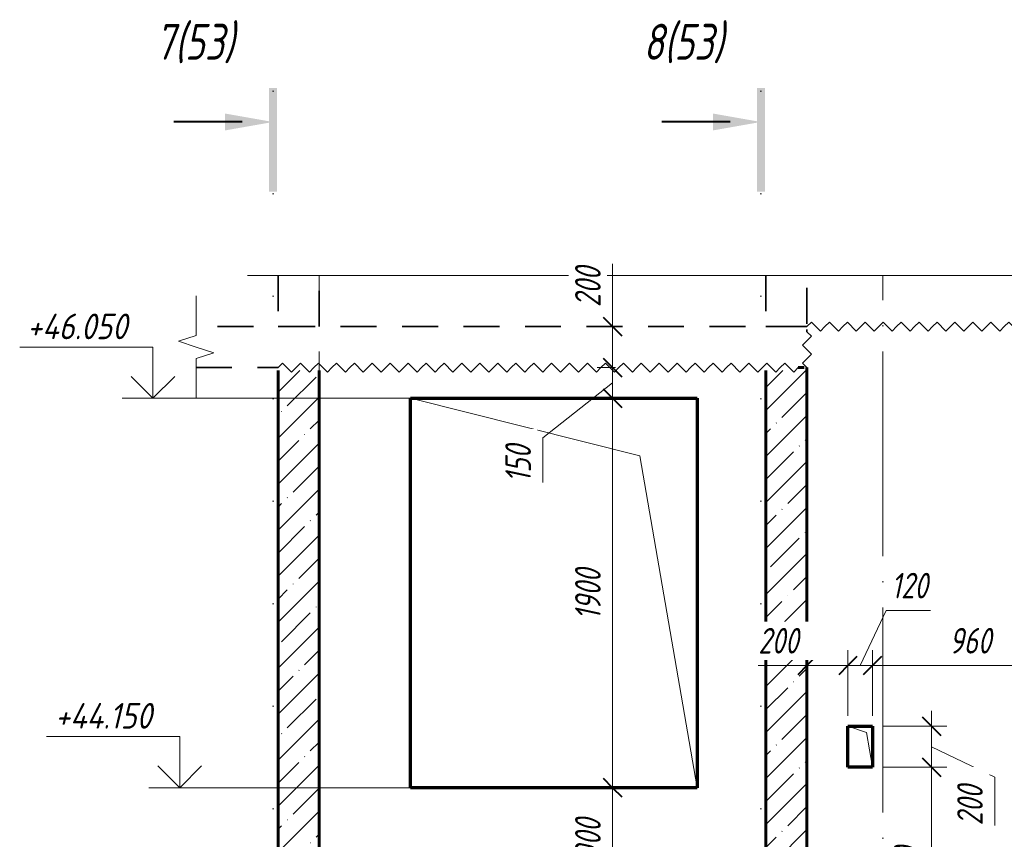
# Model space of a CAD drawing. Header units: millimetres. Extents: x -16800 to 60840, y 40904 to 48090.
# Tile 8 of 19: x 4248 to 9051, y 43898 to 47897. Entities that reach past the tile are written whole.
import ezdxf

# ---------------------------------------------------------------- set-up
doc = ezdxf.new("R2010")
doc.units = ezdxf.units.MM
for name, pattern in [('01 Штриховая _4 мм_', [300, 175, -125]), ('ADSK_Линия разреза', [1000, 0, -500, 0, -500]), ('ADSK_Линия сетки', [1250, 1000, -125, 0, -125]), ('ADSK_Невидимые', [250, 150, -100]), ('ADSK_Пунктирная_п5', [250, 0, -250])]:
    doc.linetypes.add(name, pattern=pattern)
for name, color, linetype, lineweight in [('A-____-____-DIMS', 211, 'Continuous', 9), ('A-____-____-DIMS-50', 211, 'Continuous', 9), ('A-____-NOTE-TEXT', 131, 'Continuous', 20), ('A-DETL-GENF-HDLN', 90, 'ADSK_Невидимые', 20), ('A-DETL-GENF-OTLN', 92, 'Continuous', 20), ('A-DOOR-____-OTLN', 31, 'Continuous', 20), ('A-FLOR-____-MCUT', 192, 'Continuous', 50), ('A-GLAZ-____-OTLN', 151, 'Continuous', 20), ('A-WALL-____-MCUT', 113, 'Continuous', 50), ('A-WALL-____-OTLN', 113, 'Continuous', 20), ('A-WALL-____-PATT', 111, 'Continuous', 50), ('G-____-____-DIMS', 111, 'Continuous', 9), ('G-____-____-SYMB', 111, 'ADSK_Пунктирная_п5', 20), ('S-GRID-____-OTLN', 1, 'Continuous', 9)]:
    doc.layers.add(name, color=color, linetype=linetype, lineweight=lineweight)
doc.styles.add('GOST Common_I_1', font='GOST Common Italic.ttf', dxfattribs={"width": 0.8, "height": 125})
doc.styles.add('GOST Common_I_2', font='GOST Common Italic.ttf', dxfattribs={"width": 0.9, "height": 125})
doc.styles.add('GOST Common_I_3', font='GOST Common Italic.ttf', dxfattribs={"width": 0.8, "height": 175})
doc.dimstyles.new('ADSK_Округление_5мм__Узкий_', dxfattribs={"dimscale": 304.8, "dimtxt": 0.412449, "dimasz": 0.295276, "dimexe": 0.246063, "dimexo": 0.000538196, "dimgap": 0.065617, "dimtad": 1, "dimdec": 0, "dimlfac": 304.8, "dimrnd": 5, "dimdsep": 46, "dimtxsty": 'GOST Common_I_1', "dimblk1": 'OBLIQUE', "dimblk2": 'OBLIQUE', "dimsah": 1, "dimcen": 0.09, "dimdle": 0.246063, "dimazin": 0, "dimtfac": 1, "dimtdec": 4, "dimtix": 1, "dimtmove": 0, "dimatfit": 3, "dimfxl": 1, "dimtvp": 1, "dimtfill": 1, "dimtolj": 1, "dimtzin": 0, "dimlwd": 20, "dimlwe": 20, "dimarcsym": 2})
doc.dimstyles.new('ADSK_Округление_5мм__Узкий__1', dxfattribs={"dimscale": 304.8, "dimtxt": 0.412449, "dimasz": 0.295276, "dimexe": 0.246063, "dimexo": 0.000538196, "dimgap": 0.065617, "dimtad": 1, "dimdec": 0, "dimlfac": 304.8, "dimrnd": 5, "dimdsep": 46, "dimtxsty": 'GOST Common_I_1', "dimblk1": 'OBLIQUE', "dimblk2": 'OBLIQUE', "dimsah": 1, "dimcen": 0.09, "dimdle": 0.246063, "dimazin": 0, "dimtfac": 1, "dimtdec": 4, "dimtix": 1, "dimtmove": 1, "dimatfit": 3, "dimfxl": 1, "dimtvp": 1, "dimtfill": 1, "dimtolj": 1, "dimtzin": 0, "dimlwd": 20, "dimlwe": 20, "dimarcsym": 2})
doc.dimstyles.new('ADSK_Округление_5мм__Узкий__2', dxfattribs={"dimscale": 304.8, "dimtxt": 0.412449, "dimasz": 0.295276, "dimexe": 0.246063, "dimexo": 0.000538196, "dimgap": 0.065617, "dimtad": 1, "dimdec": 0, "dimlfac": 304.8, "dimrnd": 5, "dimdsep": 46, "dimtxsty": 'GOST Common_I_1', "dimblk1": 'OBLIQUE', "dimblk2": 'OBLIQUE', "dimsah": 1, "dimcen": 0.09, "dimdle": 0.246063, "dimazin": 0, "dimtfac": 1, "dimtdec": 4, "dimtix": 1, "dimtmove": 2, "dimatfit": 3, "dimfxl": 1, "dimtvp": 1, "dimtfill": 1, "dimtolj": 1, "dimtzin": 0, "dimlwd": 20, "dimlwe": 20, "dimarcsym": 2})
pattern_1 = [(45, (-24278.23, 65910), (-112.2532, 112.2532), []), (45, (-24165.98, 65910), (-112.2532, 112.2532), [198.438, -39.688, 1.676, -38.011])]

# ---------------------------------------------------------------- blocks, each defined once
blk = doc.blocks.new('ADSK_Окно_ПроемПрямоугольный - ADSK_Окно_ПроемПрямоугольный-V5-КЖ1_Р_ВЭ15_Опалубка_3')
at = {"layer": 'A-DETL-GENF-HDLN'}
for p, q in [((49095, 46050), (47695, 46050)), ((47695, 46050), (47695, 44150)), ((49095, 44150), (49095, 46050)), ((47695, 44150), (49095, 44150))]:
    blk.add_line(p, q, dxfattribs=at)
at = {"layer": 'A-DETL-GENF-OTLN'}
for p, q in [((48815, 45770), (47695, 46050)), ((49095, 44150), (48815, 45770))]:
    blk.add_line(p, q, dxfattribs=at)
blk = doc.blocks.new('ADSK_Дверь_ПроемПрямоугольный - ADSK_Дверь_ПроемПрямоугольный-1820392-КЖ1_Р_ВЭ15_Опалубка_3')
at = {"layer": 'A-DETL-GENF-HDLN'}
for p, q in [((49949.7, 44450), (49829.7, 44450)), ((49829.7, 44450), (49829.7, 44250)), ((49949.7, 44250), (49949.7, 44450))]:
    blk.add_line(p, q, dxfattribs=at)
at = {"layer": 'A-DETL-GENF-OTLN'}
for p, q in [((49919.7, 44420), (49829.7, 44450)), ((49949.7, 44250), (49919.7, 44420))]:
    blk.add_line(p, q, dxfattribs=at)
blk = doc.blocks.new('ADSK_Обрыв_Линия - ADSK_Обрыв_линия-1072157-КЖ1_Р_ВЭ15_Опалубка_3')
at = {"layer": 'A-DETL-GENF-OTLN'}
for p, q in [((46650, 43206.3), (46650, 43250)), ((46650, 43050), (46650, 43095))]:
    blk.add_line(p, q, dxfattribs=at)
blk = doc.blocks.new('ADSK_Обрыв_Линия - ADSK_Обрыв_линия-1412989-КЖ1_Р_ВЭ15_Опалубка_3')
at = {"layer": 'A-DETL-GENF-OTLN'}
blk.add_line((47050, 46650), (50670, 46650), dxfattribs=at)
blk = doc.blocks.new('Последовательность узлов - 3мм масшт 15-1752345-КЖ1_Р_ВЭ15_Опалубка_3')
at = {"layer": 'A-DETL-GENF-OTLN'}
for p, q in [((47050, 46200), (47071.875, 46221.875)), ((47115.625, 46178.125), (47071.875, 46221.875)), ((47137.5, 46200), (47159.375, 46221.875)), ((47203.125, 46178.125), (47159.375, 46221.875)), ((47225, 46200), (47246.875, 46221.875)), ((47290.625, 46178.125), (47246.875, 46221.875)), ((47312.5, 46200), (47334.375, 46221.875)), ((47378.125, 46178.125), (47334.375, 46221.875)), ((47400, 46200), (47421.875, 46221.875)), ((47465.625, 46178.125), (47421.875, 46221.875)), ((47487.5, 46200), (47509.375, 46221.875)), ((47553.125, 46178.125), (47509.375, 46221.875)), ((47575, 46200), (47596.875, 46221.875)), ((47640.625, 46178.125), (47596.875, 46221.875)), ((47662.5, 46200), (47684.375, 46221.875)), ((47728.125, 46178.125), (47684.375, 46221.875)), ((47750, 46200), (47771.875, 46221.875)), ((47815.625, 46178.125), (47771.875, 46221.875)), ((47837.5, 46200), (47859.375, 46221.875)), ((47903.125, 46178.125), (47859.375, 46221.875)), ((47925, 46200), (47946.875, 46221.875)), ((47990.625, 46178.125), (47946.875, 46221.875)), ((48012.5, 46200), (48034.375, 46221.875)), ((48078.125, 46178.125), (48034.375, 46221.875)), ((48100, 46200), (48121.875, 46221.875)), ((48165.625, 46178.125), (48121.875, 46221.875)), ((48187.5, 46200), (48209.375, 46221.875)), ((48253.125, 46178.125), (48209.375, 46221.875)), ((48275, 46200), (48296.875, 46221.875)), ((48340.625, 46178.125), (48296.875, 46221.875)), ((48362.5, 46200), (48384.375, 46221.875)), ((48428.125, 46178.125), (48384.375, 46221.875)), ((48450, 46200), (48471.875, 46221.875)), ((48515.625, 46178.125), (48471.875, 46221.875)), ((48537.5, 46200), (48559.375, 46221.875)), ((48603.125, 46178.125), (48559.375, 46221.875)), ((48625, 46200), (48646.875, 46221.875)), ((48690.625, 46178.125), (48646.875, 46221.875)), ((48712.5, 46200), (48734.375, 46221.875)), ((48778.125, 46178.125), (48734.375, 46221.875)), ((48800, 46200), (48821.875, 46221.875)), ((48865.625, 46178.125), (48821.875, 46221.875)), ((48887.5, 46200), (48909.375, 46221.875)), ((48953.125, 46178.125), (48909.375, 46221.875)), ((48975, 46200), (48996.875, 46221.875)), ((49040.625, 46178.125), (48996.875, 46221.875)), ((49062.5, 46200), (49084.375, 46221.875)), ((49128.125, 46178.125), (49084.375, 46221.875)), ((49150, 46200), (49171.875, 46221.875)), ((49215.625, 46178.125), (49171.875, 46221.875)), ((49237.5, 46200), (49259.375, 46221.875)), ((49303.125, 46178.125), (49259.375, 46221.875)), ((49325, 46200), (49346.875, 46221.875)), ((49390.625, 46178.125), (49346.875, 46221.875)), ((49412.5, 46200), (49434.375, 46221.875)), ((49478.125, 46178.125), (49434.375, 46221.875)), ((49500, 46200), (49521.875, 46221.875)), ((49565.625, 46178.125), (49521.875, 46221.875)), ((47137.5, 46200), (47115.625, 46178.125)), ((47225, 46200), (47203.125, 46178.125)), ((47312.5, 46200), (47290.625, 46178.125)), ((47400, 46200), (47378.125, 46178.125)), ((47487.5, 46200), (47465.625, 46178.125)), ((47575, 46200), (47553.125, 46178.125)), ((47662.5, 46200), (47640.625, 46178.125)), ((47750, 46200), (47728.125, 46178.125)), ((47837.5, 46200), (47815.625, 46178.125)), ((47925, 46200), (47903.125, 46178.125)), ((48012.5, 46200), (47990.625, 46178.125)), ((48100, 46200), (48078.125, 46178.125)), ((48187.5, 46200), (48165.625, 46178.125)), ((48275, 46200), (48253.125, 46178.125)), ((48362.5, 46200), (48340.625, 46178.125)), ((48450, 46200), (48428.125, 46178.125)), ((48537.5, 46200), (48515.625, 46178.125)), ((48625, 46200), (48603.125, 46178.125)), ((48712.5, 46200), (48690.625, 46178.125)), ((48800, 46200), (48778.125, 46178.125)), ((48887.5, 46200), (48865.625, 46178.125)), ((48975, 46200), (48953.125, 46178.125)), ((49062.5, 46200), (49040.625, 46178.125)), ((49150, 46200), (49128.125, 46178.125)), ((49237.5, 46200), (49215.625, 46178.125)), ((49325, 46200), (49303.125, 46178.125)), ((49412.5, 46200), (49390.625, 46178.125)), ((49500, 46200), (49478.125, 46178.125)), ((49587.5, 46200), (49565.625, 46178.125))]:
    blk.add_line(p, q, dxfattribs=at)
blk = doc.blocks.new('Последовательность узлов - 3мм масшт 15-V7-КЖ1_Р_ВЭ15_Опалубка_3')
at = {"layer": 'A-DETL-GENF-OTLN'}
for p, q in [((49651.9, 46353.1), (49608.1, 46309.4)), ((49630, 46375), (49651.9, 46353.1)), ((49630, 46287.5), (49608.1, 46309.4)), ((49651.9, 46265.6), (49608.1, 46221.9)), ((49630, 46287.5), (49651.9, 46265.6)), ((49630, 46200), (49608.1, 46221.9))]:
    blk.add_line(p, q, dxfattribs=at)
blk = doc.blocks.new('Последовательность узлов - 3мм масшт 15-V8-КЖ1_Р_ВЭ15_Опалубка_3')
at = {"layer": 'A-DETL-GENF-OTLN'}
for p, q in [((49630, 46400), (49651.9, 46421.9)), ((49695.6, 46378.1), (49651.9, 46421.9)), ((49717.5, 46400), (49739.4, 46421.9)), ((49783.1, 46378.1), (49739.4, 46421.9)), ((49805, 46400), (49826.9, 46421.9)), ((49870.6, 46378.1), (49826.9, 46421.9)), ((49892.5, 46400), (49914.4, 46421.9)), ((49958.1, 46378.1), (49914.4, 46421.9)), ((49980, 46400), (50001.9, 46421.9)), ((50045.6, 46378.1), (50001.9, 46421.9)), ((50067.5, 46400), (50089.4, 46421.9)), ((50133.1, 46378.1), (50089.4, 46421.9)), ((50155, 46400), (50176.9, 46421.9)), ((50220.6, 46378.1), (50176.9, 46421.9)), ((50242.5, 46400), (50264.4, 46421.9)), ((50308.1, 46378.1), (50264.4, 46421.9)), ((50330, 46400), (50351.9, 46421.9)), ((50395.6, 46378.1), (50351.9, 46421.9)), ((50417.5, 46400), (50439.4, 46421.9)), ((50483.1, 46378.1), (50439.4, 46421.9)), ((50505, 46400), (50526.9, 46421.9)), ((50570.6, 46378.1), (50526.9, 46421.9)), ((50592.5, 46400), (50614.4, 46421.9)), ((50658.1, 46378.1), (50614.4, 46421.9)), ((50680, 46400), (50701.9, 46421.9)), ((50745.6, 46378.1), (50701.9, 46421.9)), ((50767.5, 46400), (50789.4, 46421.9)), ((50833.1, 46378.1), (50789.4, 46421.9)), ((50855, 46400), (50876.9, 46421.9)), ((50920.6, 46378.1), (50876.9, 46421.9)), ((50942.5, 46400), (50964.4, 46421.9)), ((51008.1, 46378.1), (50964.4, 46421.9)), ((51030, 46400), (51051.9, 46421.9)), ((51095.6, 46378.1), (51051.9, 46421.9)), ((51117.5, 46400), (51139.4, 46421.9)), ((51183.1, 46378.1), (51139.4, 46421.9)), ((51205, 46400), (51226.9, 46421.9)), ((51270.6, 46378.1), (51226.9, 46421.9)), ((51292.5, 46400), (51314.4, 46421.9)), ((51358.1, 46378.1), (51314.4, 46421.9)), ((51380, 46400), (51401.9, 46421.9)), ((51445.6, 46378.1), (51401.9, 46421.9)), ((51467.5, 46400), (51489.4, 46421.9)), ((51533.1, 46378.1), (51489.4, 46421.9)), ((51555, 46400), (51576.9, 46421.9)), ((51620.6, 46378.1), (51576.9, 46421.9)), ((51642.5, 46400), (51664.4, 46421.9)), ((51708.1, 46378.1), (51664.4, 46421.9)), ((51730, 46400), (51751.9, 46421.9)), ((51795.6, 46378.1), (51751.9, 46421.9)), ((51817.5, 46400), (51839.4, 46421.9)), ((51883.1, 46378.1), (51839.4, 46421.9)), ((51905, 46400), (51926.9, 46421.9)), ((51970.6, 46378.1), (51926.9, 46421.9)), ((51992.5, 46400), (52014.4, 46421.9)), ((52058.1, 46378.1), (52014.4, 46421.9)), ((52080, 46400), (52101.9, 46421.9)), ((52145.6, 46378.1), (52101.9, 46421.9)), ((52167.5, 46400), (52189.4, 46421.9)), ((52233.1, 46378.1), (52189.4, 46421.9)), ((52255, 46400), (52276.9, 46421.9)), ((52320.6, 46378.1), (52276.9, 46421.9)), ((52342.5, 46400), (52364.4, 46421.9)), ((52408.1, 46378.1), (52364.4, 46421.9)), ((52430, 46400), (52451.9, 46421.9)), ((52495.6, 46378.1), (52451.9, 46421.9)), ((52517.5, 46400), (52539.4, 46421.9)), ((52583.1, 46378.1), (52539.4, 46421.9)), ((52605, 46400), (52626.9, 46421.9)), ((52670.6, 46378.1), (52626.9, 46421.9)), ((52692.5, 46400), (52714.4, 46421.9)), ((52758.1, 46378.1), (52714.4, 46421.9)), ((52780, 46400), (52801.9, 46421.9)), ((52845.6, 46378.1), (52801.9, 46421.9)), ((52867.5, 46400), (52889.4, 46421.9)), ((52933.1, 46378.1), (52889.4, 46421.9)), ((52955, 46400), (52976.9, 46421.9)), ((53020.6, 46378.1), (52976.9, 46421.9)), ((53042.5, 46400), (53064.4, 46421.9)), ((53108.1, 46378.1), (53064.4, 46421.9)), ((53130, 46400), (53151.9, 46421.9)), ((53195.6, 46378.1), (53151.9, 46421.9)), ((53217.5, 46400), (53239.4, 46421.9)), ((53283.1, 46378.1), (53239.4, 46421.9)), ((53305, 46400), (53326.9, 46421.9)), ((53370.6, 46378.1), (53326.9, 46421.9)), ((53392.5, 46400), (53414.4, 46421.9)), ((53458.1, 46378.1), (53414.4, 46421.9)), ((53480, 46400), (53501.9, 46421.9)), ((53545.6, 46378.1), (53501.9, 46421.9)), ((53567.5, 46400), (53589.4, 46421.9)), ((53633.1, 46378.1), (53589.4, 46421.9)), ((53655, 46400), (53676.9, 46421.9)), ((53720.6, 46378.1), (53676.9, 46421.9)), ((53742.5, 46400), (53764.4, 46421.9)), ((53808.1, 46378.1), (53764.4, 46421.9)), ((53830, 46400), (53851.9, 46421.9)), ((53895.6, 46378.1), (53851.9, 46421.9)), ((53917.5, 46400), (53939.4, 46421.9)), ((53983.1, 46378.1), (53939.4, 46421.9)), ((54005, 46400), (54026.9, 46421.9)), ((54070.6, 46378.1), (54026.9, 46421.9)), ((54092.5, 46400), (54114.4, 46421.9)), ((54158.1, 46378.1), (54114.4, 46421.9)), ((49717.5, 46400), (49695.6, 46378.1)), ((49805, 46400), (49783.1, 46378.1)), ((49892.5, 46400), (49870.6, 46378.1)), ((49980, 46400), (49958.1, 46378.1)), ((50067.5, 46400), (50045.6, 46378.1)), ((50155, 46400), (50133.1, 46378.1)), ((50242.5, 46400), (50220.6, 46378.1)), ((50330, 46400), (50308.1, 46378.1)), ((50417.5, 46400), (50395.6, 46378.1)), ((50505, 46400), (50483.1, 46378.1)), ((50592.5, 46400), (50570.6, 46378.1)), ((50680, 46400), (50658.1, 46378.1)), ((50767.5, 46400), (50745.6, 46378.1)), ((50855, 46400), (50833.1, 46378.1)), ((50942.5, 46400), (50920.6, 46378.1)), ((51030, 46400), (51008.1, 46378.1)), ((51117.5, 46400), (51095.6, 46378.1)), ((51205, 46400), (51183.1, 46378.1)), ((51292.5, 46400), (51270.6, 46378.1)), ((51380, 46400), (51358.1, 46378.1)), ((51467.5, 46400), (51445.6, 46378.1)), ((51555, 46400), (51533.1, 46378.1)), ((51642.5, 46400), (51620.6, 46378.1)), ((51730, 46400), (51708.1, 46378.1)), ((51817.5, 46400), (51795.6, 46378.1)), ((51905, 46400), (51883.1, 46378.1)), ((51992.5, 46400), (51970.6, 46378.1)), ((52080, 46400), (52058.1, 46378.1)), ((52167.5, 46400), (52145.6, 46378.1)), ((52255, 46400), (52233.1, 46378.1)), ((52342.5, 46400), (52320.6, 46378.1)), ((52430, 46400), (52408.1, 46378.1)), ((52517.5, 46400), (52495.6, 46378.1)), ((52605, 46400), (52583.1, 46378.1)), ((52692.5, 46400), (52670.6, 46378.1)), ((52780, 46400), (52758.1, 46378.1)), ((52867.5, 46400), (52845.6, 46378.1)), ((52955, 46400), (52933.1, 46378.1)), ((53042.5, 46400), (53020.6, 46378.1)), ((53130, 46400), (53108.1, 46378.1)), ((53217.5, 46400), (53195.6, 46378.1)), ((53305, 46400), (53283.1, 46378.1)), ((53392.5, 46400), (53370.6, 46378.1)), ((53480, 46400), (53458.1, 46378.1)), ((53567.5, 46400), (53545.6, 46378.1)), ((53655, 46400), (53633.1, 46378.1)), ((53742.5, 46400), (53720.6, 46378.1)), ((53830, 46400), (53808.1, 46378.1)), ((53917.5, 46400), (53895.6, 46378.1)), ((54005, 46400), (53983.1, 46378.1)), ((54092.5, 46400), (54070.6, 46378.1)), ((54180, 46400), (54158.1, 46378.1))]:
    blk.add_line(p, q, dxfattribs=at)
blk = doc.blocks.new('Разрез - Номер вида и Номер листа спереди_3_5 мм-6455-КЖ1_Р_ВЭ15_Опалубка_3')
at = {"layer": 'G-____-____-SYMB', "linetype": 'Continuous', "lineweight": 9}
for points in [[(47045.3, 47058.4), (47005.4, 47058.4), (47005.4, 47564.9), (47045.3, 47564.9)], [(46791.4, 47439.5), (47025.1, 47398.3), (46791.4, 47357.1)]]:
    blk.add_hatch(color=256, dxfattribs=at).paths.add_polyline_path(points)
at = {"layer": 'G-____-____-SYMB', "linetype": 'Continuous', "lineweight": 40}
blk.add_line((46875.1, 47398.3), (46541.9, 47398.3), dxfattribs=at)
blk = doc.blocks.new('DIMBLOCK57-КЖ1_Р_ВЭ15_Опалубка_3')
at = {"layer": 'A-____-____-DIMS-50', "lineweight": 20}
for p, q in [((7140.5, 46706.1), (7140.5, 46470.2)), ((7140.5, 46475), (7140.5, 46200)), ((7140.5, 46470.2), (7140.5, 46300)), ((7140.5, 46400), (7065.5, 46400)), ((7140.5, 46400), (7154.1, 46400)), ((7140.5, 46200), (7065.5, 46200)), ((7140.5, 46200), (7154.1, 46200))]:
    blk.add_line(p, q, dxfattribs=at)
at = {"layer": 'A-____-____-DIMS-50', "lineweight": 40}
for p, q in [((7140.5, 46400), (7095.5, 46445)), ((7140.5, 46400), (7185.5, 46355)), ((7140.5, 46200), (7095.5, 46245)), ((7140.5, 46200), (7185.5, 46155))]:
    blk.add_line(p, q, dxfattribs=at)
at = {"layer": 'A-____-____-DIMS-50', "color": 0, "lineweight": 20, "insert": (6957.1, 46495.2), "char_height": 125, "width": 253.133, "attachment_point": 1, "rotation": 90, "line_spacing_factor": 1.022761, "style": 'GOST Common_I_1', "bg_fill": 3, "box_fill_scale": 1.25, "bg_fill_color": 256, "bg_fill_true_color": 13158600, "bg_fill_transparency": 0}
blk.add_mtext('200', dxfattribs=at)
blk = doc.blocks.new('_Oblique')
at = {"color": 0, "linetype": 'ByBlock', "lineweight": -2}
blk.add_line((-0.5, -0.5), (0.5, 0.5), dxfattribs=at)
blk = doc.blocks.new('DIMBLOCK58-КЖ1_Р_ВЭ15_Опалубка_3')
at = {"layer": 'A-____-____-DIMS-50', "lineweight": 40}
for p, q in [((7140.5, 46200), (7095.5, 46245)), ((7140.5, 46200), (7185.5, 46155)), ((7140.5, 46050), (7095.5, 46095)), ((7140.5, 46050), (7185.5, 46005))]:
    blk.add_line(p, q, dxfattribs=at)
at = {"layer": 'A-____-____-DIMS-50', "lineweight": 20}
for p, q in [((7140.5, 46200), (7065.5, 46200)), ((7140.5, 46200), (7140.5, 46050)), ((7140.5, 46200), (7154.1, 46200)), ((6800.2, 45856.5), (7140.5, 46125)), ((7140.5, 46050), (7065.5, 46050)), ((7140.5, 46050), (7154.1, 46050)), ((6800.2, 45639.7), (6800.2, 45856.5))]:
    blk.add_line(p, q, dxfattribs=at)
at = {"layer": 'A-____-____-DIMS-50', "color": 0, "lineweight": 20, "insert": (6616.8, 45639.7), "char_height": 125, "width": 230.121, "attachment_point": 1, "rotation": 90, "line_spacing_factor": 1.022761, "style": 'GOST Common_I_1', "bg_fill": 3, "box_fill_scale": 1.25, "bg_fill_color": 256, "bg_fill_true_color": 13158600, "bg_fill_transparency": 0}
blk.add_mtext('150', dxfattribs=at)
blk = doc.blocks.new('DIMBLOCK59-КЖ1_Р_ВЭ15_Опалубка_3')
at = {"layer": 'A-____-____-DIMS-50', "lineweight": 40}
for p, q in [((7140.5, 46050), (7095.5, 46095)), ((7140.5, 46050), (7185.5, 46005)), ((7140.5, 44150), (7095.5, 44195)), ((7140.5, 44150), (7185.5, 44105))]:
    blk.add_line(p, q, dxfattribs=at)
at = {"layer": 'A-____-____-DIMS-50', "lineweight": 20}
for p, q in [((7140.5, 46050), (7065.5, 46050)), ((7140.5, 46050), (7140.5, 44150)), ((7140.5, 46050), (7154.1, 46050)), ((7140.5, 44150), (7065.5, 44150)), ((7140.5, 44150), (7154.1, 44150))]:
    blk.add_line(p, q, dxfattribs=at)
at = {"layer": 'A-____-____-DIMS-50', "color": 0, "lineweight": 20, "insert": (6957.1, 44969), "char_height": 125, "width": 314.499, "attachment_point": 1, "rotation": 90, "line_spacing_factor": 1.022761, "style": 'GOST Common_I_1', "bg_fill": 3, "box_fill_scale": 1.25, "bg_fill_color": 256, "bg_fill_true_color": 13158600, "bg_fill_transparency": 0}
blk.add_mtext('1900', dxfattribs=at)
blk = doc.blocks.new('DIMBLOCK60-КЖ1_Р_ВЭ15_Опалубка_3')
at = {"layer": 'A-____-____-DIMS-50', "lineweight": 40}
for p, q in [((7140.5, 44150), (7095.5, 44195)), ((7140.5, 44150), (7185.5, 44105)), ((7140.5, 43250), (7095.5, 43295)), ((7140.5, 43250), (7185.5, 43205))]:
    blk.add_line(p, q, dxfattribs=at)
at = {"layer": 'A-____-____-DIMS-50', "lineweight": 20}
for p, q in [((7140.5, 44150), (7065.5, 44150)), ((7140.5, 44150), (7140.5, 43175)), ((7140.5, 44150), (7154.1, 44150)), ((7140.5, 43250), (7065.5, 43250)), ((7140.5, 43250), (7154.1, 43250))]:
    blk.add_line(p, q, dxfattribs=at)
at = {"layer": 'A-____-____-DIMS-50', "color": 0, "lineweight": 20, "insert": (6957.1, 43798.8), "char_height": 125, "width": 253.133, "attachment_point": 1, "rotation": 90, "line_spacing_factor": 1.022761, "style": 'GOST Common_I_1', "bg_fill": 3, "box_fill_scale": 1.25, "bg_fill_color": 256, "bg_fill_true_color": 13158600, "bg_fill_transparency": 0}
blk.add_mtext('900', dxfattribs=at)
blk = doc.blocks.new('Высотные отметки - Стрелка вверх-6399-КЖ1_Р_ВЭ15_Опалубка_3')
at = {"layer": 'A-____-NOTE-TEXT'}
for p, q in [((55075.1, 46450), (55725.1, 46450)), ((55075.1, 46200), (55075.1, 46450)), ((55075.1, 46200), (54969, 46306.1)), ((55075.1, 46200), (55181.2, 46306.1)), ((54925.1, 46200), (55225.1, 46200))]:
    blk.add_line(p, q, dxfattribs=at)
blk = doc.blocks.new('DIMBLOCK63-КЖ1_Р_ВЭ15_Опалубка_3')
at = {"layer": 'A-____-____-DIMS-50', "lineweight": 20}
for p, q in [((8288.2, 44746.3), (8288.2, 44821.3)), ((7851, 44746.3), (8086.9, 44746.3)), ((8013.5, 44746.3), (8288.2, 44746.3)), ((8086.9, 44746.3), (8188.3, 44746.3)), ((8088.5, 44746.3), (8088.5, 44760)), ((8088.5, 44746.3), (8088.5, 44671.3)), ((8288.2, 44746.3), (8288.2, 44500))]:
    blk.add_line(p, q, dxfattribs=at)
at = {"layer": 'A-____-____-DIMS-50', "lineweight": 40}
for p, q in [((8088.5, 44746.3), (8133.5, 44791.3)), ((8288.2, 44746.3), (8333.2, 44791.3)), ((8088.5, 44746.3), (8043.5, 44701.3)), ((8288.2, 44746.3), (8243.2, 44701.3))]:
    blk.add_line(p, q, dxfattribs=at)
at = {"layer": 'A-____-____-DIMS-50', "color": 0, "lineweight": 20, "insert": (7851, 44929.7), "char_height": 125, "width": 253.133, "attachment_point": 1, "line_spacing_factor": 1.022761, "style": 'GOST Common_I_1', "bg_fill": 3, "box_fill_scale": 1.25, "bg_fill_color": 256, "bg_fill_true_color": 13158600, "bg_fill_transparency": 0}
blk.add_mtext('200', dxfattribs=at)
blk = doc.blocks.new('DIMBLOCK64-КЖ1_Р_ВЭ15_Опалубка_3')
at = {"layer": 'A-____-____-DIMS-50', "lineweight": 20}
for p, q in [((8474.6, 45015.2), (8348.2, 44746.3)), ((8691.4, 45015.2), (8474.6, 45015.2)), ((8288.2, 44746.3), (8288.2, 44821.3)), ((8408.2, 44746.3), (8408.2, 44821.3)), ((8288.2, 44746.3), (8408.2, 44746.3)), ((8288.2, 44746.3), (8288.2, 44500)), ((8408.2, 44746.3), (8408.2, 44500))]:
    blk.add_line(p, q, dxfattribs=at)
at = {"layer": 'A-____-____-DIMS-50', "lineweight": 40}
for p, q in [((8288.2, 44746.3), (8333.2, 44791.3)), ((8408.2, 44746.3), (8453.2, 44791.3)), ((8288.2, 44746.3), (8243.2, 44701.3)), ((8408.2, 44746.3), (8363.2, 44701.3))]:
    blk.add_line(p, q, dxfattribs=at)
at = {"layer": 'A-____-____-DIMS-50', "color": 0, "lineweight": 20, "insert": (8499.6, 45198.6), "char_height": 125, "width": 230.121, "attachment_point": 1, "line_spacing_factor": 1.022761, "style": 'GOST Common_I_1', "bg_fill": 3, "box_fill_scale": 1.25, "bg_fill_color": 256, "bg_fill_true_color": 13158600, "bg_fill_transparency": 0}
blk.add_mtext('120', dxfattribs=at)
blk = doc.blocks.new('DIMBLOCK65-КЖ1_Р_ВЭ15_Опалубка_3')
at = {"layer": 'A-____-____-DIMS-50', "lineweight": 20}
for p, q in [((8408.2, 44746.3), (8408.2, 44821.3)), ((9368.2, 44746.3), (9368.2, 44821.3)), ((8408.2, 44746.3), (9368.2, 44746.3)), ((8408.2, 44746.3), (8408.2, 44500)), ((9368.2, 44746.3), (9368.2, 44500))]:
    blk.add_line(p, q, dxfattribs=at)
at = {"layer": 'A-____-____-DIMS-50', "lineweight": 40}
for p, q in [((8408.2, 44746.3), (8453.2, 44791.3)), ((9368.2, 44746.3), (9413.2, 44791.3)), ((8408.2, 44746.3), (8363.2, 44701.3)), ((9368.2, 44746.3), (9323.2, 44701.3))]:
    blk.add_line(p, q, dxfattribs=at)
at = {"layer": 'A-____-____-DIMS-50', "color": 0, "lineweight": 20, "insert": (8782.7, 44929.7), "char_height": 125, "width": 253.133, "attachment_point": 1, "line_spacing_factor": 1.022761, "style": 'GOST Common_I_1', "bg_fill": 3, "box_fill_scale": 1.25, "bg_fill_color": 256, "bg_fill_true_color": 13158600, "bg_fill_transparency": 0}
blk.add_mtext('960', dxfattribs=at)
blk = doc.blocks.new('DIMBLOCK68-КЖ1_Р_ВЭ15_Опалубка_3')
at = {"layer": 'A-____-____-DIMS-50', "lineweight": 40}
for p, q in [((8696.4, 44450), (8651.4, 44495)), ((8696.4, 44450), (8741.4, 44405)), ((8696.4, 44250), (8651.4, 44295)), ((8696.4, 44250), (8741.4, 44205))]:
    blk.add_line(p, q, dxfattribs=at)
at = {"layer": 'A-____-____-DIMS-50', "lineweight": 20}
for p, q in [((8696.4, 44525), (8696.4, 44250)), ((8696.4, 44450), (8458.2, 44450)), ((8696.4, 44450), (8771.4, 44450)), ((9004.5, 44201.9), (8696.4, 44350)), ((8696.4, 44250), (8458.2, 44250)), ((8696.4, 44250), (8771.4, 44250)), ((9004.5, 43966), (9004.5, 44201.9))]:
    blk.add_line(p, q, dxfattribs=at)
at = {"layer": 'A-____-____-DIMS-50', "color": 0, "lineweight": 20, "insert": (8821.2, 43966), "char_height": 125, "width": 253.133, "attachment_point": 1, "rotation": 90, "line_spacing_factor": 1.022761, "style": 'GOST Common_I_1', "bg_fill": 3, "box_fill_scale": 1.25, "bg_fill_color": 256, "bg_fill_true_color": 13158600, "bg_fill_transparency": 0}
blk.add_mtext('200', dxfattribs=at)
blk = doc.blocks.new('DIMBLOCK69-КЖ1_Р_ВЭ15_Опалубка_3')
at = {"layer": 'A-____-____-DIMS-50', "lineweight": 40}
for p, q in [((8696.4, 44250), (8651.4, 44295)), ((8696.4, 44250), (8741.4, 44205)), ((8696.4, 43250), (8651.4, 43295)), ((8696.4, 43250), (8741.4, 43205))]:
    blk.add_line(p, q, dxfattribs=at)
at = {"layer": 'A-____-____-DIMS-50', "lineweight": 20}
for p, q in [((8696.4, 44250), (8458.2, 44250)), ((8696.4, 44250), (8696.4, 43175)), ((8696.4, 44250), (8771.4, 44250)), ((8696.4, 43250), (8621.4, 43250)), ((8696.4, 43250), (8710, 43250))]:
    blk.add_line(p, q, dxfattribs=at)
at = {"layer": 'A-____-____-DIMS-50', "color": 0, "lineweight": 20, "insert": (8513, 43619), "char_height": 125, "width": 314.499, "attachment_point": 1, "rotation": 90, "line_spacing_factor": 1.022761, "style": 'GOST Common_I_1', "bg_fill": 3, "box_fill_scale": 1.25, "bg_fill_color": 256, "bg_fill_true_color": 13158600, "bg_fill_transparency": 0}
blk.add_mtext('1000', dxfattribs=at)

msp = doc.modelspace()

# ---------------------------------------------------------------- hatches: boundary and pattern name
at = {"layer": 'A-WALL-____-PATT', "lineweight": 9}
h = msp.add_hatch(dxfattribs=at)
h.set_pattern_fill('FP_2', color=256, style=0, pattern_type=2)
h.set_pattern_definition(pattern_1)
h.paths.add_polyline_path([(5708.4774, 43250), (5708.4774, 46186), (5508.4774, 46186), (5508.4774, 43250)])
h = msp.add_hatch(dxfattribs=at)
h.set_pattern_fill('FP_2', color=256, style=0, pattern_type=2)
h.set_pattern_definition(pattern_1)
h.paths.add_polyline_path([(8088.4769, 43250), (8088.4769, 46200), (8045.9774, 46200), (8045.9774, 46186), (7888.4769, 46186), (7888.4769, 43250)])

# ---------------------------------------------------------------- linework, layer by layer
at = {"layer": 'A-____-NOTE-TEXT'}
for p, q in [((5508.4774, 46650), (5358.4774, 46650)), ((5108.4774, 46400), (5108.4774, 46550)), ((5108.4774, 46356.3087), (5021.8272, 46328.1543)), ((5021.8272, 46328.1543), (5108.4774, 46300)), ((5108.4774, 46300), (5195.0799, 46272.5)), ((5108.4774, 46245), (5195.0799, 46272.5)), ((5108.4774, 46200), (5108.4774, 46050))]:
    msp.add_line(p, q, dxfattribs=at)
at = {"layer": 'A-FLOR-____-MCUT', "linetype": '01 Штриховая _4 мм_', "lineweight": 35}
for p, q in [((8088.4769, 46400), (5108.4774, 46400)), ((8088.4769, 46375), (8088.4769, 46386)), ((5108.4774, 46200), (5508.4774, 46200)), ((8045.9774, 46200), (8074.4769, 46200))]:
    msp.add_line(p, q, dxfattribs=at)
at = {"layer": 'A-WALL-____-MCUT', "linetype": '01 Штриховая _4 мм_', "lineweight": 35}
for p, q in [((5508.4774, 46650), (5508.4774, 46400)), ((5708.4774, 46400), (5708.4774, 46650)), ((7888.4769, 46650), (7888.4769, 46400)), ((8088.4769, 46414), (8088.4769, 46650)), ((5508.4774, 46400), (5708.4774, 46400)), ((7888.4769, 46400), (8088.4769, 46400))]:
    msp.add_line(p, q, dxfattribs=at)
at = {"layer": 'A-WALL-____-MCUT', "lineweight": 60}
for p, q in [((5508.4774, 46186), (5508.4774, 43250)), ((5708.4774, 43250), (5708.4774, 46186)), ((7888.4769, 46186), (7888.4769, 43250)), ((8074.4769, 46200), (8045.9774, 46200)), ((8088.4769, 43250), (8088.4769, 46200))]:
    msp.add_line(p, q, dxfattribs=at)
at = {"layer": 'A-WALL-____-OTLN', "lineweight": 70}
for p, q in [((6153.4774, 46050), (7553.4774, 46050)), ((6153.4774, 44150), (6153.4774, 46050)), ((7553.4774, 46050), (7553.4774, 44150)), ((8288.2169, 44450), (8408.2169, 44450)), ((8288.2169, 44250), (8288.2169, 44450)), ((8408.2169, 44450), (8408.2169, 44250)), ((8408.2169, 44250), (8288.2169, 44250)), ((7553.4774, 44150), (6153.4774, 44150))]:
    msp.add_line(p, q, dxfattribs=at)
at = {"layer": 'G-____-____-DIMS', "lineweight": 20}
for p, q in [((6153.4774, 46050), (4897.7691, 46050)), ((6153.4774, 44150), (5028.4941, 44150))]:
    msp.add_line(p, q, dxfattribs=at)
at = {"layer": 'G-____-____-SYMB', "linetype": 'ADSK_Линия разреза'}
for p, q in [((5483.584, 47548.2783), (5483.584, 41990.6966)), ((7863.5835, 47548.2783), (7863.5835, 42155.4273))]:
    msp.add_line(p, q, dxfattribs=at)
at = {"layer": 'S-GRID-____-OTLN', "linetype": 'ADSK_Линия сетки'}
for p, q in [((5708.4774, 41528.9348), (5708.4774, 46650)), ((8458.4774, 41528.9348), (8458.4774, 46650))]:
    msp.add_line(p, q, dxfattribs=at)

# ---------------------------------------------------------------- block references
at = {"layer": 'A-____-NOTE-TEXT', "extrusion": (0, 0, -1)}
for p in [(-59972.8812, -150), (-60103.6062, -2050)]:
    msp.add_blockref('Высотные отметки - Стрелка вверх-6399-КЖ1_Р_ВЭ15_Опалубка_3', p, dxfattribs=at)
at = {"layer": 'A-DETL-GENF-OTLN'}
for name, p in [('ADSK_Обрыв_Линия - ADSK_Обрыв_линия-1412989-КЖ1_Р_ВЭ15_Опалубка_3', (-41541.5226, 0)), ('Последовательность узлов - 3мм масшт 15-V8-КЖ1_Р_ВЭ15_Опалубка_3', (-41541.5226, 0)), ('ADSK_Обрыв_Линия - ADSK_Обрыв_линия-1072157-КЖ1_Р_ВЭ15_Опалубка_3', (-41541.5226, 3150)), ('Последовательность узлов - 3мм масшт 15-V7-КЖ1_Р_ВЭ15_Опалубка_3', (-41541.5226, 0)), ('Последовательность узлов - 3мм масшт 15-1752345-КЖ1_Р_ВЭ15_Опалубка_3', (-41541.5226, 0))]:
    msp.add_blockref(name, p, dxfattribs=at)
at = {"layer": 'A-DOOR-____-OTLN'}
msp.add_blockref('ADSK_Дверь_ПроемПрямоугольный - ADSK_Дверь_ПроемПрямоугольный-1820392-КЖ1_Р_ВЭ15_Опалубка_3', (-41541.5226, 0), dxfattribs=at)
at = {"layer": 'A-GLAZ-____-OTLN'}
msp.add_blockref('ADSK_Окно_ПроемПрямоугольный - ADSK_Окно_ПроемПрямоугольный-V5-КЖ1_Р_ВЭ15_Опалубка_3', (-41541.5226, 0), dxfattribs=at)
at = {"layer": 'G-____-____-SYMB', "linetype": 'Continuous', "lineweight": 40}
for p in [(-41541.5226, 0), (-39161.5231, 0)]:
    msp.add_blockref('Разрез - Номер вида и Номер листа спереди_3_5 мм-6455-КЖ1_Р_ВЭ15_Опалубка_3', p, dxfattribs=at)

# ---------------------------------------------------------------- texts
at = {"layer": 'G-____-____-DIMS', "lineweight": 20, "char_height": 125, "attachment_point": 1, "line_spacing_factor": 1.022761, "style": 'GOST Common_I_2', "bg_fill": 3, "box_fill_scale": 1.25, "bg_fill_color": 256, "bg_fill_true_color": 13158600, "bg_fill_transparency": 0}
for s, insert, width in [('+46.050', (4283.775, 46463.3535), 633.585746), ('+44.150', (4420.1571, 44563.3535), 620.008909)]:
    msp.add_mtext(s, dxfattribs=dict(at, insert=insert, width=width))
at = {"layer": 'G-____-____-SYMB', "linetype": 'Continuous', "lineweight": 9, "char_height": 175, "width": 516.28675, "attachment_point": 1, "style": 'GOST Common_I_3'}
for s, insert in [('7(53)', (4910.4842, 47877.1167)), ('8(53)', (7290.4837, 47877.1167))]:
    msp.add_mtext(s, dxfattribs=dict(at, insert=insert))

# ---------------------------------------------------------------- next in the draw order: dimensions: what is measured, and where the dimension line sits
at = {"layer": 'A-____-____-DIMS', "lineweight": 20}
dim = msp.add_linear_dim(base=(7140.4729, 46200), p1=(7204.1125, 46400), p2=(7204.1125, 46200), angle=90, dimstyle='ADSK_Округление_5мм__Узкий__1', override={"dimpost": '<>', "dimfxl": 200}, dxfattribs=at)
dim.commit()
dim.dimension.update_dxf_attribs({"geometry": 'DIMBLOCK57-КЖ1_Р_ВЭ15_Опалубка_3', "text_midpoint": (7040.4527, 46621.7544), "dimtype": 160, "text_rotation": 90})
dim = msp.add_linear_dim(base=(8288.2169, 44746.3493), p1=(8088.4769, 44809.9889), p2=(8288.2169, 44450), dimstyle='ADSK_Округление_5мм__Узкий__1', override={"dimpost": '<>', "dimfxl": 411.689284}, dxfattribs=at)
dim.commit()
dim.dimension.update_dxf_attribs({"geometry": 'DIMBLOCK63-КЖ1_Р_ВЭ15_Опалубка_3', "text_midpoint": (7977.5713, 44846.3695), "dimtype": 160})

# ---------------------------------------------------------------- next in the draw order: dimensions: what is measured, and where the dimension line sits
dim = msp.add_linear_dim(base=(7140.4729, 46050), p1=(7204.1125, 46200), p2=(7204.1125, 46050), angle=90, dimstyle='ADSK_Округление_5мм__Узкий__1', override={"dimpost": '<>', "dimfxl": 150}, dxfattribs=at)
dim.commit()
dim.dimension.update_dxf_attribs({"geometry": 'DIMBLOCK58-КЖ1_Р_ВЭ15_Опалубка_3', "text_midpoint": (6700.1785, 45754.7487), "dimtype": 160, "text_rotation": 90})
dim = msp.add_linear_dim(base=(8408.2169, 44746.3493), p1=(8288.2169, 44450), p2=(8408.2169, 44450), dimstyle='ADSK_Округление_5мм__Узкий__1', override={"dimpost": '<>', "dimfxl": 120}, dxfattribs=at)
dim.commit()
dim.dimension.update_dxf_attribs({"geometry": 'DIMBLOCK64-КЖ1_Р_ВЭ15_Опалубка_3', "text_midpoint": (8614.6897, 45115.232), "dimtype": 160})

# ---------------------------------------------------------------- next in the draw order: dimensions: what is measured, and where the dimension line sits
dim = msp.add_linear_dim(base=(7140.4729, 44150), p1=(7204.1125, 46050), p2=(7204.1125, 44150), angle=90, dimstyle='ADSK_Округление_5мм__Узкий_', override={"dimpost": '<>', "dimfxl": 1900}, dxfattribs=at)
dim.commit()
dim.dimension.update_dxf_attribs({"geometry": 'DIMBLOCK59-КЖ1_Р_ВЭ15_Опалубка_3', "text_midpoint": (7057.168, 45100)})
dim = msp.add_linear_dim(base=(9368.2169, 44746.3493), p1=(8408.2169, 44450), p2=(9368.2169, 44450), dimstyle='ADSK_Округление_5мм__Узкий_', override={"dimpost": '<>', "dimfxl": 960}, dxfattribs=at)
dim.commit()
dim.dimension.update_dxf_attribs({"geometry": 'DIMBLOCK65-КЖ1_Р_ВЭ15_Опалубка_3', "text_midpoint": (8888.2169, 44828.8493)})

# ---------------------------------------------------------------- next in the draw order: dimensions: what is measured, and where the dimension line sits
for base, p1, p2, dimstyle, override, picture, middle in [((8696.3842, 44250), (8408.2169, 44450), (8408.2169, 44250), 'ADSK_Округление_5мм__Узкий__1', {"dimpost": '<>', "dimfxl": 200}, 'DIMBLOCK68-КЖ1_Р_ВЭ15_Опалубка_3', (8904.4877, 44092.559)), ((7140.4729, 43250), (7204.1125, 44150), (7204.1125, 43250), 'ADSK_Округление_5мм__Узкий__2', {"dimpost": '<>', "dimfxl": 900}, 'DIMBLOCK60-КЖ1_Р_ВЭ15_Опалубка_3', (7040.4527, 43925.3332))]:
    dim = msp.add_linear_dim(base=base, p1=p1, p2=p2, angle=90, dimstyle=dimstyle, override=override, dxfattribs=at)
    dim.commit()
    dim.dimension.update_dxf_attribs({"geometry": picture, "text_midpoint": middle, "dimtype": 160, "text_rotation": 90})

# ---------------------------------------------------------------- next in the draw order: dimensions: what is measured, and where the dimension line sits
dim = msp.add_linear_dim(base=(8696.3842, 43250), p1=(8408.2169, 44250), p2=(8760.0238, 43250), angle=90, dimstyle='ADSK_Округление_5мм__Узкий_', override={"dimpost": '<>', "dimfxl": 1060.079289}, dxfattribs=at)
dim.commit()
dim.dimension.update_dxf_attribs({"geometry": 'DIMBLOCK69-КЖ1_Р_ВЭ15_Опалубка_3', "text_midpoint": (8613.8842, 43750)})

doc.saveas('drawing.dxf')
